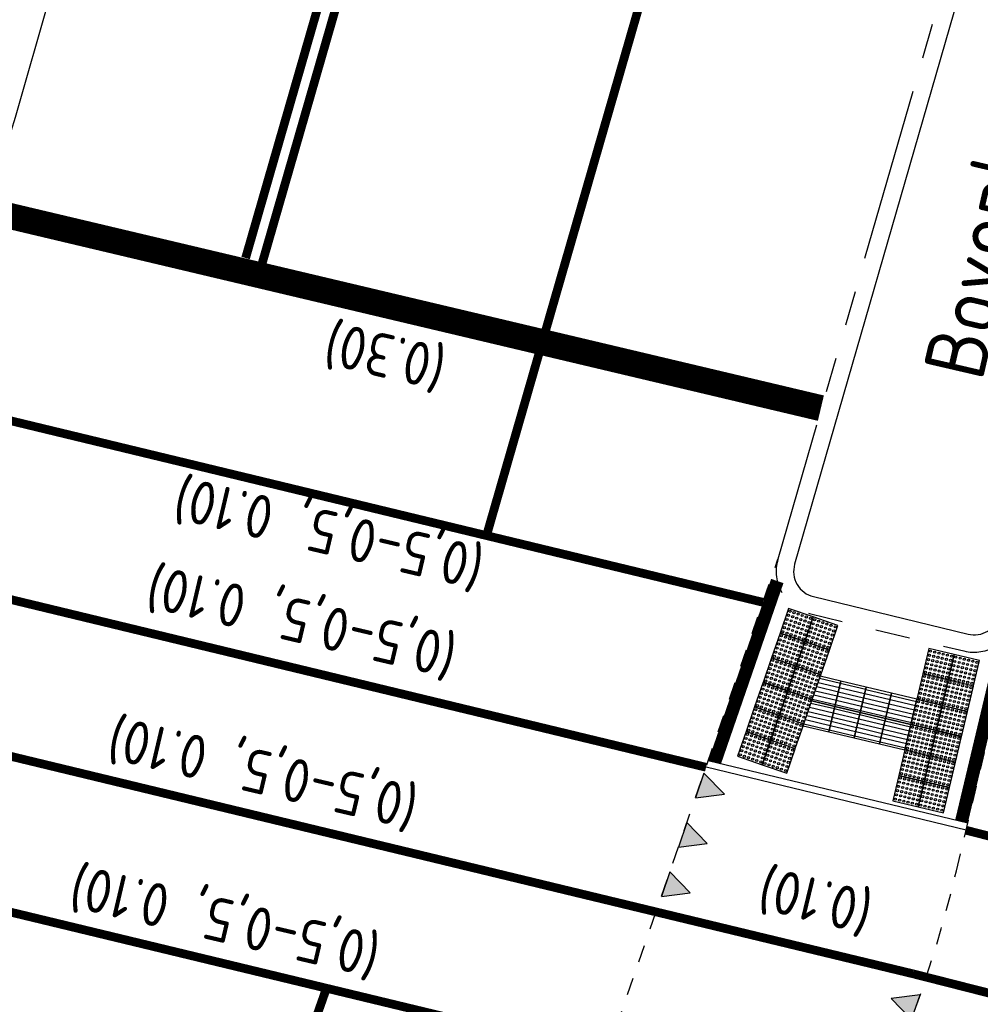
# Model space of a CAD drawing. Header units: metres. Extents: x 116958 to 118326, y 475500 to 477904.
# Tile 98 of 256: x 117517 to 117528, y 476401 to 476412. Entities that reach past the tile are written whole.
import ezdxf

# ---------------------------------------------------------------- set-up
doc = ezdxf.new("R2010")
doc.units = ezdxf.units.M
doc.header["$LTSCALE"] = 0.2
for name, pattern in [('200-03-03', [3, 1.5, -1.5]), ('200-05-05', [5, 2.5, -2.5]), ('200-1-3', [20, 5, -15]), ('MATGRENS', [2, 1, -1]), ('VH-TROTTOIRBAND_180-200', [20, 10, -2, 2, -2, 2, -2])]:
    doc.linetypes.add(name, pattern=pattern)
doc.layers.get('0').update_dxf_attribs({"color": 6})
for name, color, linetype in [('B-WE-OG-STRAATNAAM-T35', 3, 'Continuous'), ('N-WE-VH-GOOT_TEGEL-300', 251, 'Continuous'), ('N-WE-VH-KANTOPSLUITING_ACHTERKANTBAND-G', 251, 'Continuous'), ('N-WE-VH-KANTOPSLUITING_OPSLUITBAND_80X200-G', 251, 'Continuous'), ('N-WE-VH-KANTOPSLUITING_TROTTOIRBAND_180 200-G', 251, 'VH-TROTTOIRBAND_180-200'), ('N-WE-VH-KANTVERHARDING_TEGEL_GELEIDETEGEL', 1, 'Continuous'), ('N-WE-VH-KANTVERHARDING_TEGEL_NOPPENTEGEL', 1, 'Continuous'), ('N-WE-VH-MATERIAALGRENS-G', 251, 'MATGRENS'), ('N-WE-VW-MARKERING_DWARS_DRIEHOEK_3030-G', 1, 'Continuous'), ('N-WE-VW-MARKERING_DWARS_OVERSTEEK_VOETGANGERS-G', 1, '200-03-03'), ('N-WE-VW-MARKERING_DWARS_STOPSTREEP_030-G', 1, 'Continuous'), ('N-WE-VW-MARKERING_LANGS_STREEP_050_050_010-G', 1, '200-05-05'), ('N-WE-VW-MARKERING_LANGS_STREEP_100_300_010-G', 1, '200-1-3'), ('N-WE-VW-MARKERING_LANGS_STREEP_GETROKKEN_010-G', 1, 'Continuous'), ('N-WE-VW-MARKERING_LANGS_STREEP_GETROKKEN_3X010-G', 1, 'Continuous'), ('N-WE-VW-MARKERING_TEKST-G', 7, 'Continuous')]:
    doc.layers.add(name, color=color, linetype=linetype)
doc.styles.get("Standard").update_dxf_attribs({"font": 'isocp.shx'})

# ---------------------------------------------------------------- blocks, each defined once
blk = doc.blocks.new('blind_oud')
blk.add_lwpolyline([(0, 0), (-0.3, 0), (-0.3, -0.3), (0, -0.3)], close=True)
at = {"color": 8}
for centre in [(-0.275, -0.025), (-0.275, -0.075), (-0.275, -0.125), (-0.225, -0.025), (-0.225, -0.075), (-0.225, -0.125), (-0.175, -0.025), (-0.175, -0.075), (-0.175, -0.125), (-0.125, -0.025), (-0.125, -0.075), (-0.125, -0.125), (-0.075, -0.025), (-0.075, -0.075), (-0.075, -0.125), (-0.025, -0.025), (-0.025, -0.075), (-0.025, -0.125), (-0.275, -0.175), (-0.275, -0.225), (-0.225, -0.175), (-0.225, -0.225), (-0.175, -0.175), (-0.175, -0.225), (-0.125, -0.175), (-0.125, -0.225), (-0.075, -0.175), (-0.075, -0.225), (-0.025, -0.175), (-0.025, -0.225), (-0.275, -0.275), (-0.225, -0.275), (-0.175, -0.275), (-0.125, -0.275), (-0.075, -0.275), (-0.025, -0.275)]:
    blk.add_circle(centre, 0.0125, dxfattribs=at)
blk = doc.blocks.new('blinden geleidetegel')
blk.add_lwpolyline([(0, 0), (-0.3, 0), (-0.3, -0.3), (0, -0.3)], close=True)
at = {"color": 41}
for points in [[(-0.275, -0.3), (-0.275, 0)], [(-0.225, -0.3), (-0.225, 0)], [(-0.175, -0.3), (-0.175, 0)], [(-0.125, -0.3), (-0.125, 0)], [(-0.075, -0.3), (-0.075, 0)], [(-0.025, -0.3), (-0.025, 0)]]:
    blk.add_lwpolyline(points, dxfattribs=at)
blk = doc.blocks.new('Haaitnd')
blk.add_lwpolyline([(500, 0), (0, 0), (250, -500), (500, 0)])
blk.add_solid([(0, 0), (500, 0), (250, -500)])

msp = doc.modelspace()

# ---------------------------------------------------------------- linework, layer by layer
at = {"layer": 'N-WE-VH-GOOT_TEGEL-300', "flags": 128}
msp.add_lwpolyline([(117578.669, 476686.317), (117578.969, 476686.298), (117577.852, 476668.865, -0.034569), (117576.93, 476661.98), (117567.418, 476615.577), (117566.077, 476609.035, 0.004821), (117565.131, 476604.184), (117558.733, 476569.593, -0.007708), (117555.694, 476554.471), (117545.485, 476507.438), (117542.035, 476491.545, -0.043758), (117541.502, 476489.826), (117536.446, 476477.481, 0.026989), (117536.28, 476477.002), (117517.188, 476410.789, -0.087964), (117514.834, 476405.994), (117514.585, 476406.161)], format="xyb", dxfattribs=at)
at = {"layer": 'N-WE-VH-KANTOPSLUITING_ACHTERKANTBAND-G', "flags": 128}
msp.add_lwpolyline([(117526.382, 476405.273), (117528.161, 476404.842, 0.415341), (117528.524, 476405.064), (117530.012, 476411.319, -0.012311), (117533.18, 476423.313, 0.012542), (117536.374, 476435.428), (117553.078, 476505.922, -0.015186), (117557.03, 476520.594), (117563.073, 476540.596, 0.015678), (117567.13, 476555.723, 0.511012), (117566.281, 476556.703, 0.328307), (117562.013, 476552.94), (117547.419, 476485.702, -0.004735), (117546.37, 476481.081), (117540.626, 476456.844, -0.012013), (117537.574, 476445.216), (117526.165, 476405.647, 0.426948), (117526.382, 476405.273)], format="xyb", dxfattribs=at)
msp.add_lwpolyline([(117528.158, 476402.664), (117525.171, 476403.385)], dxfattribs=at)
at = {"layer": 'N-WE-VH-KANTOPSLUITING_OPSLUITBAND_80X200-G', "flags": 128}
msp.add_lwpolyline([(117528.139, 476402.586), (117525.145, 476403.309)], dxfattribs=at)
at = {"layer": 'N-WE-VH-KANTOPSLUITING_TROTTOIRBAND_180 200-G', "flags": 128}
msp.add_lwpolyline([(117561.386, 476550.993), (117547.223, 476485.744, -0.004735), (117546.175, 476481.127), (117540.432, 476456.89, -0.012013), (117537.382, 476445.272), (117525.972, 476405.703, 0.426948), (117526.335, 476405.078), (117528.114, 476404.648, 0.415341), (117528.718, 476405.018), (117530.206, 476411.272, -0.012311), (117533.372, 476423.257, 0.012542), (117536.568, 476435.382), (117553.273, 476505.875, -0.015184), (117557.22, 476520.534), (117563.264, 476540.538, 0.009884), (117565.935, 476550.054)], format="xyb", dxfattribs=at)
at = {"layer": 'N-WE-VH-KANTVERHARDING_TEGEL_GELEIDETEGEL'}
for points in [[(117526.362, 476404.072), (117526.628, 476404.008), (117526.697, 476404.3), (117526.46, 476404.357)], [(117526.263, 476403.787), (117526.558, 476403.716), (117526.628, 476404.008), (117526.362, 476404.072)]]:
    msp.add_lwpolyline(points, dxfattribs=at)
at = {"layer": 'N-WE-VH-KANTVERHARDING_TEGEL_GELEIDETEGEL', "color": 41}
for points in [[(117526.452, 476404.333), (117526.691, 476404.276)], [(117526.419, 476404.238), (117526.668, 476404.179)], [(117526.435, 476404.285), (117526.68, 476404.227)], [(117526.37, 476404.095), (117526.633, 476404.033)], [(117526.386, 476404.143), (117526.645, 476404.081)], [(117526.403, 476404.19), (117526.656, 476404.13)], [(117526.337, 476404), (117526.61, 476403.935)], [(117526.353, 476404.048), (117526.622, 476403.984)], [(117526.288, 476403.858), (117526.575, 476403.789)], [(117526.304, 476403.905), (117526.587, 476403.838)], [(117526.321, 476403.953), (117526.599, 476403.887)], [(117526.271, 476403.81), (117526.564, 476403.741)]]:
    msp.add_lwpolyline(points, dxfattribs=at)
at = {"layer": 'N-WE-VH-MATERIAALGRENS-G'}
for p, q in [((117523.848, 476399.558), (117525.972, 476405.703)), ((117528.028, 476402.117), (117528.718, 476405.018))]:
    msp.add_line(p, q, dxfattribs=at)
msp.add_arc((117513.435, 476405.59), 15, 332.5854, 346.6156, dxfattribs=at)
at = {"layer": 'N-WE-VW-MARKERING_DWARS_OVERSTEEK_VOETGANGERS-G', "const_width": 0.15}
for points in [[(117525.244, 476403.367), (117525.965, 476405.453)], [(117528.572, 476404.726), (117528.085, 476402.681)]]:
    msp.add_lwpolyline(points, dxfattribs=at)
at = {"layer": 'N-WE-VW-MARKERING_DWARS_STOPSTREEP_030-G', "const_width": 0.3, "flags": 128}
msp.add_lwpolyline([(117526.467, 476407.443), (117516.878, 476409.714)], dxfattribs=at)
at = {"layer": 'N-WE-VW-MARKERING_LANGS_STREEP_050_050_010-G', "const_width": 0.1, "flags": 128}
for points in [[(117515.865, 476407.605), (117525.801, 476405.208)], [(117525.145, 476403.309), (117514.391, 476405.903)], [(117524.579, 476401.642), (117513.084, 476404.413)], [(117511.461, 476403.009), (117523.999, 476399.989)], [(117528.139, 476402.584), (117534.682, 476400.922)], [(117527.527, 476400.932), (117534.276, 476399.217)]]:
    msp.add_lwpolyline(points, dxfattribs=at)
at = {"layer": 'N-WE-VW-MARKERING_LANGS_STREEP_100_300_010-G', "flags": 128}
for points in [[(117594.203, 476726.451, 0.1, 0.1, 0), (117584.676, 476684.319, 0.1, 0.1, 0.005044), (117582.537, 476674.393, 0.1, 0.1, 0), (117569.016, 476608.432, 0.1, 0.1, 0.004821), (117568.081, 476603.638, 0.1, 0.1, 0), (117561.683, 476569.048, 0.1, 0.1, -0.007708), (117558.626, 476553.834, 0.1, 0.1, 0), (117543.998, 476486.444, 0.1, 0.1, -0.004735), (117542.964, 476481.888, 0.1, 0.1, 0), (117537.221, 476457.651, 0.1, 0.1, -0.012013), (117534.211, 476446.186, 0.1, 0.1, 0), (117522.617, 476405.976, 0, 0, 0)], [(117514.964, 476384.068, 0.1, 0.1, -0.007479), (117515.912, 476386.905, 0.1, 0.1, 0), (117520.768, 476400.748, 0, 0, 0)]]:
    msp.add_lwpolyline(points, format="xyseb", dxfattribs=at)
at = {"layer": 'N-WE-VW-MARKERING_LANGS_STREEP_GETROKKEN_010-G', "const_width": 0.1, "flags": 128}
msp.add_lwpolyline([(117524.579, 476401.642), (117527.527, 476400.932)], dxfattribs=at)
at = {"layer": 'N-WE-VW-MARKERING_LANGS_STREEP_GETROKKEN_3X010-G', "const_width": 0.1, "flags": 128}
for points in [[(117519.843, 476409.171), (117522.614, 476418.779)], [(117520.035, 476409.115), (117522.806, 476418.724)]]:
    msp.add_lwpolyline(points, dxfattribs=at)

# ---------------------------------------------------------------- block references
at = {"layer": 'N-WE-VH-KANTVERHARDING_TEGEL_GELEIDETEGEL', "rotation": 256.6155921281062}
for p in [(117526.919, 476403.939), (117527.211, 476403.869), (117527.503, 476403.8), (117526.85, 476403.647), (117527.142, 476403.578), (117527.434, 476403.508)]:
    msp.add_blockref('blinden geleidetegel', p, dxfattribs=at)
at = {"layer": 'N-WE-VH-KANTVERHARDING_TEGEL_NOPPENTEGEL'}
for p, rotation in [((117526.095, 476405.137), 70.92912530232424), ((117526.379, 476405.039), 70.92912530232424), ((117525.997, 476404.854), 70.92912530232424), ((117526.281, 476404.756), 70.92912530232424), ((117527.711, 476404.676), 76.61559209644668), ((117525.899, 476404.57), 70.92912530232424), ((117528.003, 476404.606), 76.61559209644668), ((117526.183, 476404.472), 70.92912530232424), ((117527.642, 476404.384), 76.61559209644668), ((117527.934, 476404.314), 76.61559209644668), ((117525.801, 476404.287), 70.92912530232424), ((117526.085, 476404.189), 70.92912530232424), ((117527.573, 476404.092), 76.61559209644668), ((117525.703, 476404.003), 70.92912530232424), ((117527.864, 476404.022), 76.61559209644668), ((117525.987, 476403.905), 70.92912530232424), ((117527.503, 476403.8), 76.61559209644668), ((117525.605, 476403.72), 70.92912530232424), ((117527.795, 476403.731), 76.61559209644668), ((117525.889, 476403.621), 70.92912530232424), ((117527.434, 476403.508), 76.61559209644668), ((117527.726, 476403.439), 76.61559209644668), ((117527.364, 476403.216), 76.61559209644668), ((117527.656, 476403.147), 76.61559209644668)]:
    msp.add_blockref('blind_oud', p, dxfattribs=dict(at, rotation=rotation))
at = {"layer": 'N-WE-VW-MARKERING_DWARS_DRIEHOEK_3030-G'}
for p, xscale, yscale, zscale, rotation in [((117525.023, 476402.956), 0.0005999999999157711, 0.0005999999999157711, 0.0005999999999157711, 70.92912530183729), ((117524.827, 476402.389), 0.0005999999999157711, 0.0005999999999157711, 0.0005999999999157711, 70.92912531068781), ((117524.631, 476401.822), 0.0005999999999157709, 0.0005999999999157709, 0.0005999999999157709, 70.92912528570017), ((117527.611, 476400.69), 0.0005999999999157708, 0.0005999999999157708, 0.0005999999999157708, 250.5499190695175)]:
    msp.add_blockref('Haaitnd', p, dxfattribs=dict(at, xscale=xscale, yscale=yscale, zscale=zscale, rotation=rotation))

# ---------------------------------------------------------------- texts
at = {"layer": 'B-WE-OG-STRAATNAAM-T35', "insert": (117528.085, 476407.793), "char_height": 0.7, "attachment_point": 4, "rotation": 76.9367, "line_spacing_factor": 0.8}
msp.add_mtext('{\\C256;Bovenkerkerweg}', dxfattribs=at)
at = {"layer": 'N-WE-VW-MARKERING_TEKST-G'}
for s, rotation, p in [('(0.30)', 166.7753, (117522.188, 476408.13)), ('(0,5-0,5, 0.10)', 166.7753, (117522.625, 476405.836)), ('(0,5-0,5, 0.10)', 166.7753, (117522.311, 476404.817)), ('(0,5-0,5, 0.10)', 166.7753, (117521.866, 476403.075)), ('(0,5-0,5, 0.10)', 166.7753, (117521.429, 476401.368)), ('(0.10)', 166.3577, (117527.1, 476401.867))]:
    msp.add_text(s, height=0.5, rotation=rotation, dxfattribs=at).set_placement(p)

doc.saveas('drawing.dxf')
